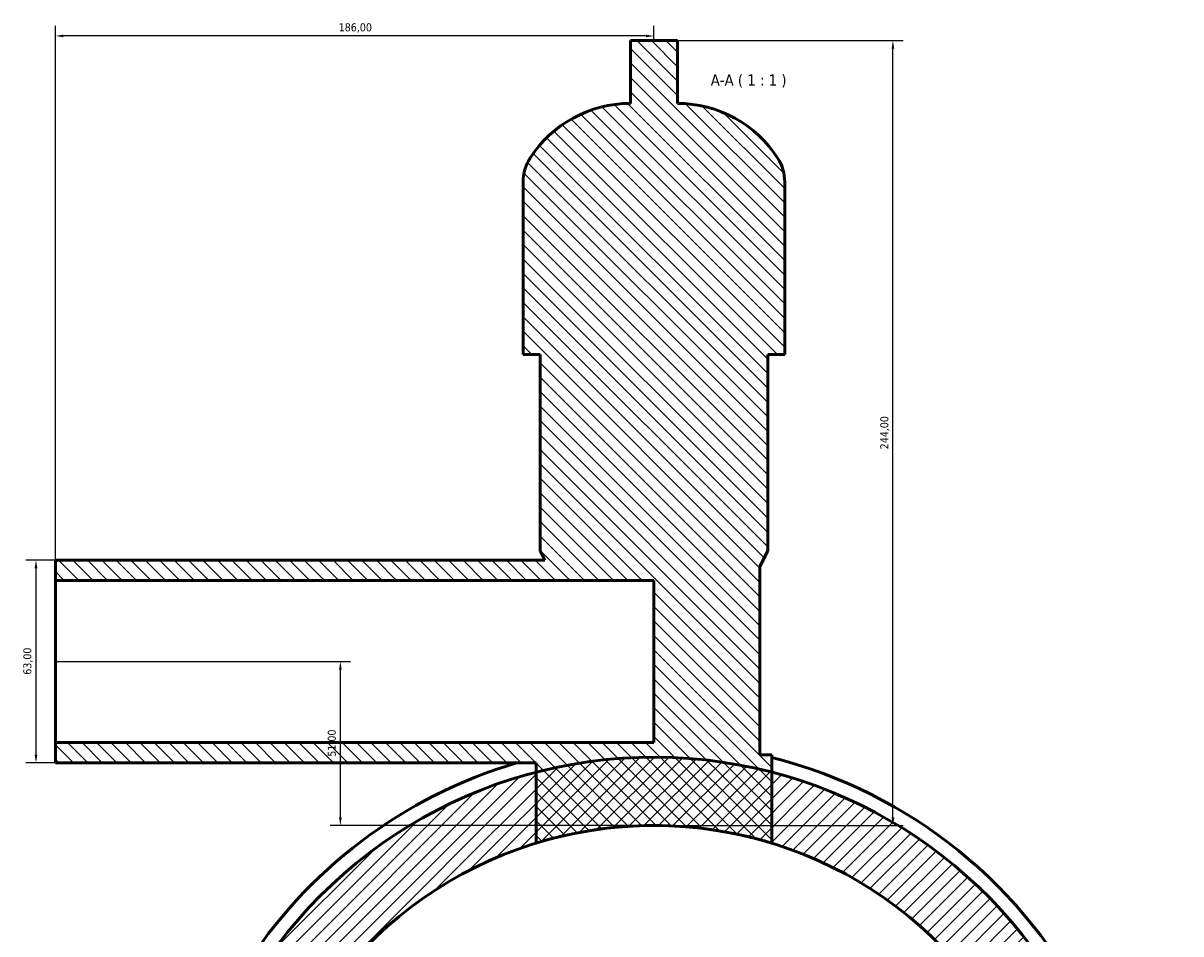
# Model space of a CAD drawing. Header units: millimetres. Extents: x 0 to 1027, y -235 to 1226.
# Tile 7 of 8: x 268 to 627, y 943 to 1226. Entities that reach past the tile are written whole.
import ezdxf

# ---------------------------------------------------------------- set-up
doc = ezdxf.new("R2010")
doc.units = ezdxf.units.MM
for name, color, linetype, lineweight in [('Dimension (ISO)', 7, 'Continuous', 25), ('Hatch (ISO)', 7, 'Continuous', 18), ('Symbol (ISO)', 7, 'Continuous', 25), ('Visible (ISO)', 7, 'Continuous', 50)]:
    doc.layers.add(name, color=color, linetype=linetype, lineweight=lineweight)
doc.styles.add('Label Text (ISO)', font='tahoma.ttf')
doc.styles.add('Note Text (ISO)', font='tahoma.ttf')
doc.dimstyles.new('Default (ISO)', dxfattribs={"dimtxt": 2.5, "dimasz": 2.5, "dimexe": 3.175, "dimexo": 0, "dimgap": 0.762, "dimtad": 1, "dimrnd": 1e-08, "dimzin": 0, "dimtxsty": 'Note Text (ISO)', "dimcen": 0.09, "dimdle": 10, "dimclrd": 256, "dimclre": 256, "dimclrt": 232, "dimazin": 0, "dimtfac": 1.40208, "dimtmove": 0, "dimatfit": 3, "dimfxl": 1, "dimtolj": 1, "dimtzin": 0, "dimlwd": -1, "dimlwe": -1, "dimarcsym": 0})

# ---------------------------------------------------------------- blocks, each defined once
blk = doc.blocks.new('*D9')
at = {"layer": 'Defpoints', "color": 0, "transparency": 16777216}
for p in [(277.65, 1059.44), (271.61, 996.44), (277.65, 996.44)]:
    blk.add_point(p, dxfattribs=at)
at = {"layer": 'Dimension (ISO)', "transparency": 16777216}
for p, q in [((277.65, 1059.44), (268.44, 1059.44)), ((271.61, 1056.94), (271.61, 998.94)), ((277.65, 996.44), (268.44, 996.44))]:
    blk.add_line(p, q, dxfattribs=at)
for points in [[(271.2, 1056.94), (272.03, 1056.94), (271.61, 1059.44)], [(271.2, 998.94), (272.03, 998.94), (271.61, 996.44)]]:
    blk.add_solid(points, dxfattribs=at)
at = {"layer": 'Dimension (ISO)', "color": 232, "true_color": 0xca0064, "transparency": 16777216, "insert": (267.68, 1023.81), "char_height": 2.5, "attachment_point": 1, "rotation": 90, "style": 'Note Text (ISO)'}
blk.add_mtext('\\A1;63,00', dxfattribs=at)
blk = doc.blocks.new('*D10')
at = {"layer": 'Defpoints', "color": 0, "transparency": 16777216}
for p in [(277.65, 1222.39), (463.65, 1220.94), (277.65, 1053.14)]:
    blk.add_point(p, dxfattribs=at)
at = {"layer": 'Dimension (ISO)', "transparency": 16777216}
for p, q in [((277.65, 1053.14), (277.65, 1225.57)), ((463.65, 1220.94), (463.65, 1225.57)), ((461.15, 1222.39), (280.15, 1222.39))]:
    blk.add_line(p, q, dxfattribs=at)
for points in [[(280.15, 1222.81), (280.15, 1221.98), (277.65, 1222.39)], [(461.15, 1222.81), (461.15, 1221.98), (463.65, 1222.39)]]:
    blk.add_solid(points, dxfattribs=at)
at = {"layer": 'Dimension (ISO)', "color": 232, "true_color": 0xca0064, "transparency": 16777216, "insert": (365.7, 1226.33), "char_height": 2.5, "attachment_point": 1, "style": 'Note Text (ISO)'}
blk.add_mtext('\\A1;186,00', dxfattribs=at)
blk = doc.blocks.new('*D11')
at = {"layer": 'Defpoints', "color": 0, "transparency": 16777216}
for p in [(470.97, 1220.94), (537.94, 1220.94), (463.65, 976.94)]:
    blk.add_point(p, dxfattribs=at)
at = {"layer": 'Dimension (ISO)', "transparency": 16777216}
for p, q in [((470.97, 1220.94), (541.11, 1220.94)), ((537.94, 979.44), (537.94, 1218.44)), ((463.65, 976.94), (541.11, 976.94))]:
    blk.add_line(p, q, dxfattribs=at)
for points in [[(537.52, 1218.44), (538.36, 1218.44), (537.94, 1220.94)], [(537.52, 979.44), (538.36, 979.44), (537.94, 976.94)]]:
    blk.add_solid(points, dxfattribs=at)
at = {"layer": 'Dimension (ISO)', "color": 232, "true_color": 0xca0064, "transparency": 16777216, "insert": (534, 1093.89), "char_height": 2.5, "attachment_point": 1, "rotation": 90, "style": 'Note Text (ISO)'}
blk.add_mtext('\\A1;244,00', dxfattribs=at)
blk = doc.blocks.new('*D12')
at = {"layer": 'Defpoints', "color": 0, "transparency": 16777216}
for p in [(277.65, 1027.94), (366.21, 1027.94), (463.65, 976.94)]:
    blk.add_point(p, dxfattribs=at)
at = {"layer": 'Dimension (ISO)', "transparency": 16777216}
for p, q in [((277.65, 1027.94), (369.39, 1027.94)), ((366.21, 979.44), (366.21, 1025.44)), ((463.65, 976.94), (363.04, 976.94))]:
    blk.add_line(p, q, dxfattribs=at)
for points in [[(365.8, 1025.44), (366.63, 1025.44), (366.21, 1027.94)], [(365.8, 979.44), (366.63, 979.44), (366.21, 976.94)]]:
    blk.add_solid(points, dxfattribs=at)
at = {"layer": 'Dimension (ISO)', "color": 232, "true_color": 0xca0064, "transparency": 16777216, "insert": (362.28, 998.34), "char_height": 2.5, "attachment_point": 1, "rotation": 90, "style": 'Note Text (ISO)'}
blk.add_mtext('\\A1;51,00', dxfattribs=at)

msp = doc.modelspace()

# ---------------------------------------------------------------- hatches: boundary and pattern name
at = {"layer": 'Hatch (ISO)'}
h = msp.add_hatch(dxfattribs=at)
h.set_pattern_fill('ANSI31', color=256, scale=25.4, angle=90.00021, style=0)
h.set_pattern_definition([(135.0002, (0, 0), (-2.245056, -2.245072), [])])
edge = h.paths.add_edge_path()
edge.add_line((500.254, 971.465), (500.254, 993.539))
edge.add_line((500.254, 993.539), (500.254, 998.903))
edge.add_line((500.254, 998.903), (496.594, 998.903))
edge.add_line((496.594, 998.903), (496.594, 1057.463))
edge.add_line((496.594, 1057.463), (499.034, 1062.343))
edge.add_line((499.034, 1062.343), (499.034, 1123.343))
edge.add_line((499.034, 1123.343), (504.32, 1123.343))
edge.add_line((504.32, 1123.343), (504.32, 1177.023))
edge.add_ellipse((490.738, 1177.023), major_axis=(13.582, 0), ratio=1, start_angle=0, end_angle=32.61242)
edge.add_ellipse((470.974, 1164.377), major_axis=(31.205, 19.966), ratio=1, start_angle=0, end_angle=57.38758)
edge.add_line((470.974, 1201.423), (470.974, 1220.943))
edge.add_line((470.974, 1220.943), (456.334, 1220.943))
edge.add_line((456.334, 1220.943), (456.334, 1201.423))
edge.add_ellipse((456.334, 1164.377), major_axis=(0, 37.046), ratio=1, start_angle=0, end_angle=57.38758)
edge.add_ellipse((436.569, 1177.023), major_axis=(-11.441, 7.32), ratio=1, start_angle=0, end_angle=32.61242)
edge.add_line((422.987, 1177.023), (422.987, 1123.343))
edge.add_line((422.987, 1123.343), (428.274, 1123.343))
edge.add_line((428.274, 1123.343), (428.274, 1062.343))
edge.add_line((428.274, 1062.343), (429.724, 1059.443))
edge.add_line((429.724, 1059.443), (277.654, 1059.443))
edge.add_line((277.654, 1059.443), (277.654, 1053.143))
edge.add_line((277.654, 1053.143), (463.654, 1053.143))
edge.add_line((463.654, 1053.143), (463.654, 1002.743))
edge.add_line((463.654, 1002.743), (277.654, 1002.743))
edge.add_line((277.654, 1002.743), (277.654, 996.443))
edge.add_line((277.654, 996.443), (427.054, 996.443))
edge.add_line((427.054, 996.443), (427.054, 993.539))
edge.add_line((427.054, 993.539), (427.054, 971.465))
edge.add_ellipse((463.654, 851.943), major_axis=(-36.6, 119.522), ratio=1, start_angle=325.94867, end_angle=360, ccw=False)
h = msp.add_hatch(dxfattribs=at)
h.set_pattern_fill('ANSI31', color=256, scale=25.4, style=0)
h.set_pattern_definition([(45, (0, 0), (-2.245064, 2.245064), [])])
edge = h.paths.add_edge_path()
edge.add_line((359.155, 783.35), (327.658, 831.333))
edge.add_ellipse((320.971, 826.943), major_axis=(6.688, 4.39), ratio=1, start_angle=0, end_angle=190.18846)
edge.add_line((315.165, 821.439), (370.214, 763.367))
edge.add_ellipse((463.654, 851.943), major_axis=(-93.439, -88.576), ratio=1, start_angle=0, end_angle=102.09276)
edge.add_line((569.839, 779.134), (624.258, 858.498))
edge.add_ellipse((609.428, 868.666), major_axis=(14.829, -10.168), ratio=1, start_angle=0, end_angle=138.50686)
edge.add_ellipse((609.428, 868.666), major_axis=(-4.371, 17.441), ratio=1, start_angle=0, end_angle=73.51821)
edge.add_ellipse((466.574, 874.685), major_axis=(124.889, -5.262), ratio=1, start_angle=355.09456, end_angle=360, ccw=False)
edge.add_line((590.556, 858.763), (587.635, 836.021))
edge.add_ellipse((463.654, 851.943), major_axis=(123.982, -15.922), ratio=1, start_angle=220.59914, end_angle=360, ccw=False)
edge = h.paths.add_edge_path(flags=0)
edge.add_line((324.524, 829.275), (350.685, 789.42))
edge.add_line((350.685, 789.42), (317.886, 824.019))
edge.add_ellipse((320.971, 826.943), major_axis=(-3.084, -2.924), ratio=1, start_angle=0, end_angle=169.81154)
edge = h.paths.add_edge_path(flags=0)
edge.add_line((587.798, 811.956), (595.313, 870.479))
edge.add_ellipse((609.428, 868.666), major_axis=(-14.115, 1.813), ratio=1, start_angle=0, end_angle=152.88036)
edge.add_line((621.165, 860.619), (587.798, 811.956))
edge = h.paths.add_edge_path()
edge.add_ellipse((601.084, 901.964), major_axis=(3.974, -15.856), ratio=1, start_angle=0, end_angle=189.13447)
edge.add_ellipse((463.654, 851.943), major_axis=(130.99, 65.044), ratio=1, start_angle=0, end_angle=49.10011)
edge.add_ellipse((463.654, 851.943), major_axis=(36.6, 141.596), ratio=1, start_angle=0, end_angle=28.98537)
edge.add_ellipse((463.654, 851.943), major_axis=(-36.6, 141.596), ratio=1, start_angle=0, end_angle=48.63494)
edge.add_line((333.196, 918.049), (332.209, 918.408))
edge.add_line((332.209, 918.408), (336.997, 931.564))
edge.add_line((336.997, 931.564), (321.022, 937.378))
edge.add_line((321.022, 937.378), (316.234, 924.223))
edge.add_line((316.234, 924.223), (312.24, 925.676))
edge.add_line((312.24, 925.676), (306.255, 909.232))
edge.add_line((306.255, 909.232), (346.192, 894.696))
edge.add_ellipse((463.654, 851.943), major_axis=(-117.462, 42.753), ratio=1, start_angle=220, end_angle=360, ccw=False)
edge.add_line((581.115, 894.696), (585.723, 896.373))
edge.add_ellipse((601.084, 901.964), major_axis=(-15.36, -5.591), ratio=1, start_angle=0, end_angle=84.06913)

# ---------------------------------------------------------------- linework, layer by layer
at = {"layer": 'Visible (ISO)'}
for p, q in [((470.974, 1220.943), (456.334, 1220.943)), ((456.334, 1220.943), (456.334, 1201.423)), ((470.974, 1201.423), (470.974, 1220.943)), ((422.987, 1177.023), (422.987, 1123.343)), ((504.32, 1123.343), (504.32, 1177.023)), ((422.987, 1123.343), (428.274, 1123.343)), ((428.274, 1123.343), (428.274, 1062.343)), ((499.034, 1062.343), (499.034, 1123.343)), ((499.034, 1123.343), (504.32, 1123.343)), ((428.274, 1062.343), (429.724, 1059.443)), ((496.594, 1057.463), (499.034, 1062.343)), ((429.724, 1059.443), (277.654, 1059.443)), ((277.654, 1059.443), (277.654, 1053.143)), ((496.594, 998.903), (496.594, 1057.463)), ((277.654, 1053.143), (463.654, 1053.143)), ((277.654, 1002.743), (277.654, 1053.143)), ((463.654, 1053.143), (463.654, 1002.743)), ((463.654, 1002.743), (277.654, 1002.743)), ((277.654, 1002.743), (277.654, 996.443)), ((500.254, 998.903), (496.594, 998.903)), ((500.254, 971.465), (500.254, 998.903)), ((277.654, 996.443), (427.054, 996.443)), ((427.054, 996.443), (427.054, 971.465))]:
    msp.add_line(p, q, dxfattribs=at)
for centre, radius, start, end in [((456.334, 1164.377), 37.046, 90, 147.38758), ((470.974, 1164.377), 37.046, 32.61242, 90), ((436.569, 1177.023), 13.582, 147.38758, 180), ((490.738, 1177.023), 13.582, 0, 32.61242), ((463.654, 851.943), 146.25, 26.40721, 153.12763), ((463.654, 851.943), 150.637, 77.3137, 77.36903), ((463.654, 851.943), 150.637, 26.08123, 75.93826), ((463.654, 851.943), 150.637, 106.41166, 147.92972), ((463.654, 851.943), 125, 20, 160), ((463.654, 851.943), 125, 72.97434, 107.02566)]:
    msp.add_arc(centre, radius, start, end, dxfattribs=at)

# ---------------------------------------------------------------- texts
at = {"layer": 'Symbol (ISO)', "insert": (481.304, 1206.303), "char_height": 3.5, "attachment_point": 7, "style": 'Label Text (ISO)'}
msp.add_mtext('A-A ( 1 : 1 )', dxfattribs=at)

# ---------------------------------------------------------------- dimensions: what is measured, and where the dimension line sits
at = {"layer": 'Dimension (ISO)'}
for base, p1, p2, angle, picture, middle in [((277.654, 1222.392), (463.654, 1220.943), (277.654, 1053.143), 180, '*D10', (370.654, 1222.392)), ((537.939, 1220.943), (463.654, 976.943), (470.974, 1220.943), 90, '*D11', (537.939, 1098.943)), ((271.613, 996.443), (277.654, 1059.443), (277.654, 996.443), 90, '*D9', (271.613, 1027.943)), ((366.212, 1027.943), (463.654, 976.943), (277.654, 1027.943), 90, '*D12', (366.212, 1002.443))]:
    dim = msp.add_linear_dim(base=base, p1=p1, p2=p2, angle=angle, dimstyle='Default (ISO)', override={"dimdec": 2, "dimtp": 0, "dimtm": 0, "dimtdec": 2, "dimtofl": 0, "dimatfit": 1}, dxfattribs=at)
    dim.commit()
    dim.dimension.update_dxf_attribs({"geometry": picture, "text_midpoint": middle, "dimtype": 160})

doc.saveas('drawing.dxf')
